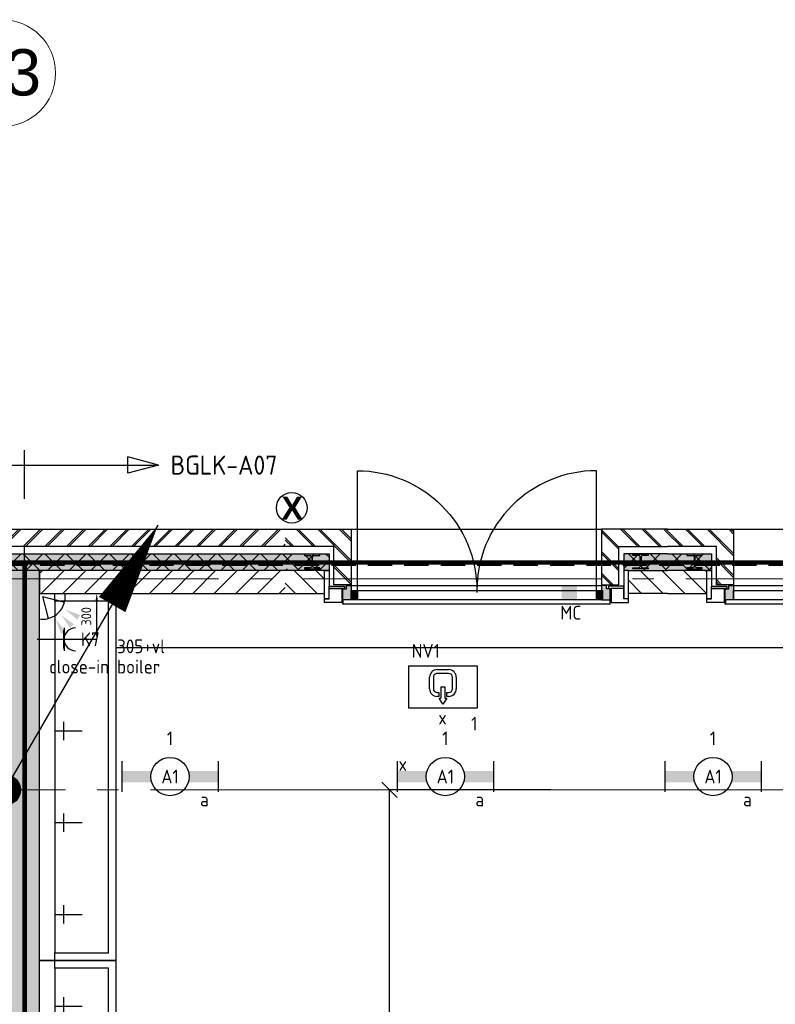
# Model space of a CAD drawing. Header units: millimetres. Extents: x -38031 to 123247, y -16330 to 129979.
# Tile 160 of 235: x 10146 to 15085, y 55793 to 62233. Entities that reach past the tile are written whole.
import ezdxf
from ezdxf.enums import TextEntityAlignment as Align

# ---------------------------------------------------------------- set-up
doc = ezdxf.new("R2010")
doc.units = ezdxf.units.MM
doc.header["$LTSCALE"] = 50
for name, pattern in [('HIDDEN', [9.525, 6.35, -3.175]), ('HIDDEN2', [4.7625, 3.175, -1.5875]), ('PHANTOM', [63.5, 31.75, -6.35, 6.35, -6.35, 6.35, -6.35]), ('STYLE_11', [5, 3.888855, -0.416718, 0.277786, -0.416641])]:
    doc.linetypes.add(name, pattern=pattern)
for name, color, linetype in [('AL$1A---_ALGEMEEN', 8, 'Continuous'), ('AL------_MAATVOERING', 2, 'Continuous'), ('AM$1A---_ARCERING', 8, 'Continuous'), ('AT$1A---_TEKST100', 8, 'Continuous'), ('BOUWKUNDIG', 8, 'Continuous'), ('brandscheiding', 5, 'HIDDEN'), ('EL6121--', 3, 'Continuous'), ('EL6212--_S', 4, 'Continuous'), ('EL6222--', 3, 'Continuous'), ('EL6311--', 3, 'Continuous'), ('EL6311--NV', 7, 'Continuous'), ('EL6350--', 3, 'Continuous'), ('EL6521--', 3, 'Continuous'), ('Kastenscheiding', 4, 'PHANTOM')]:
    doc.layers.add(name, color=color, linetype=linetype)
doc.layers.add('stramien', color=1, linetype='STYLE_11', lineweight=15)
doc.styles.add('Arial', font='ARIAL.TTF')
doc.styles.add('Arial (bold)', font='ARIALBD.TTF')
doc.styles.add('BURO-018', font='iso.shx', dxfattribs={"height": 90})
doc.styles.add('BURO-035', font='ISO.shx', dxfattribs={"height": 175})
doc.styles.get("Standard").update_dxf_attribs({"font": 'iso.shx'})
doc.dimstyles.new('STABICAD', dxfattribs={"dimscale": 100, "dimtxt": 1.3, "dimasz": 1, "dimexe": 0, "dimexo": 0, "dimgap": 1.5, "dimtad": 0, "dimdec": 0, "dimrnd": 10, "dimzin": 0, "dimdsep": 46, "dimtxsty": 'Standard', "dimblk1": 'OBLIQUE', "dimblk2": 'OBLIQUE', "dimsah": 1, "dimcen": -3, "dimclrd": 1, "dimclre": 1, "dimclrt": 1, "dimadec": 0, "dimazin": 0, "dimtfac": 1, "dimtdec": 0, "dimtofl": 0, "dimtmove": 2, "dimatfit": 3, "dimfxl": 0, "dimtvp": 1.055556, "dimtolj": 1, "dimtzin": 0, "dimarcsym": 0})
pattern_1 = [(45, (0, 0), (70.7107, -70.7107), []), (45, (7.07, -7.07), (70.7107, -70.7107), [])]
pattern_2 = [(135, (0, 0), (70.7107, 70.7107), []), (45, (299.34, -299.34), (70.7107, -70.7107), [])]
pattern_3 = [(45, (0, 0), (70.7107, -70.7107), [])]

# ---------------------------------------------------------------- blocks, each defined once
blk = doc.blocks.new('E00162')
at = {"color": 0, "linetype": 'Continuous'}
for p, q in [((-4.5, 1), (-4.5, 6.5)), ((4.5, 6.5), (-4.5, 6.5)), ((4.5, 1), (4.5, 6.5)), ((-0.5, 5.25), (0, 6)), ((-0.25, 5.25), (-0.5, 5.25)), ((-0.25, 3.75), (-0.25, 5.25)), ((0, 6), (0.5, 5.25)), ((0.25, 3.75), (0.25, 5.25)), ((0.5, 5.25), (0.25, 5.25)), ((-1.75, 2.5), (-1.75, 4)), ((-1.25, 4), (-1.25, 2.5)), ((-0.75, 5), (-0.5, 5)), ((-0.5, 4.5), (-0.75, 4.5)), ((-0.5, 5), (-0.5, 4.5)), ((0.5, 5), (0.5, 4.5)), ((0.5, 5), (0.75, 5)), ((0.75, 4.5), (0.5, 4.5)), ((1.25, 2.5), (1.25, 4)), ((1.75, 4), (1.75, 2.5)), ((0.25, 3.75), (-0.25, 3.75)), ((-0.75, 2), (0.75, 2)), ((0.75, 1.5), (-0.75, 1.5)), ((4.5, 1), (-4.5, 1))]:
    blk.add_line(p, q, dxfattribs=at)
for centre, radius, start, end in [((-0.75, 4), 1, 90, 180), ((-0.75, 4), 0.5, 90, 180), ((0.75, 4), 1, 0, 90), ((0.75, 4), 0.5, 0, 90), ((-0.75, 2.5), 1, 180, 270), ((-0.75, 2.5), 0.5, 180, 270), ((0.75, 2.5), 0.5, 270, 0), ((0.75, 2.5), 1, 270, 0)]:
    blk.add_arc(centre, radius, start, end, dxfattribs=at)
at = {"color": 0, "linetype": 'Continuous', "style": 'BURO-018'}
for tag, p in [('E_GKAST', (0, 16.17)), ('E_GROEP', (0, 13.17)), ('E_SGROEP', (4.5, 13.17)), ('E_ARMCODE', (0, 9))]:
    blk.add_attdef(tag, text='', height=1.8, dxfattribs=at).set_placement(p, align=Align.MIDDLE)
at = {"layer": 'EL6350--', "color": 1, "style": 'BURO-018'}
blk.add_text('x', height=1.8, rotation=180, dxfattribs=at).set_placement((0.6, 8.68))
blk = doc.blocks.new('E00060')
at = {"color": 0, "linetype": 'Continuous'}
for q in [(-1.5, 3.6), (1.5, 3.6)]:
    blk.add_line((0, 1), q, dxfattribs=at)
blk.add_arc((0, 1), 3, 40.5288, 139.4712, dxfattribs=at)
for points in [[(-0.35, 6.49), (0.35, 6.49), (0, 4.5)], [(-1.76, 6.21), (-1.08, 6.39), (-0.91, 4.38)], [(1.08, 6.39), (1.76, 6.21), (0.91, 4.38)]]:
    blk.add_solid(points, dxfattribs=at)
at = {"color": 0, "linetype": 'Continuous', "style": 'BURO-018'}
for tag, p in [('E_TEXT1', (0, 9)), ('E_TEXT2', (5, 4))]:
    blk.add_attdef(tag, text='', height=1.8, dxfattribs=at).set_placement(p, align=Align.MIDDLE)
at = {"color": 0, "linetype": 'Continuous', "style": 'BURO-018', "flags": 1}
blk.add_attdef('E_MATCODE', text='', height=1.8, dxfattribs=at).set_placement((0, 0), align=Align.MIDDLE)
blk = doc.blocks.new('E00046')
at = {"color": 0, "linetype": 'Continuous'}
blk.add_solid([(-1, 1), (1, 1), (-1, 3), (1, 3)], dxfattribs=at)
at = {"color": 0, "linetype": 'Continuous', "style": 'BURO-018'}
blk.add_attdef('E_TEXT1', text='', height=1.8, dxfattribs=at).set_placement((0, 5.5), align=Align.MIDDLE)
at = {"color": 0, "linetype": 'Continuous', "style": 'BURO-018', "flags": 1}
blk.add_attdef('E_MATCODE', text='', height=1.8, dxfattribs=at).set_placement((0, 0), align=Align.MIDDLE)
blk = doc.blocks.new('111304')
at = {"color": 0, "linetype": 'Continuous'}
for p, q in [((-1.5, 4.5), (1.5, 4.5)), ((0, 1), (0, 4.5))]:
    blk.add_line(p, q, dxfattribs=at)
blk.add_arc((0, 6), 1.5, 180, 0, dxfattribs=at)
at = {"color": 0, "linetype": 'Continuous', "style": 'BURO-018'}
for tag, p in [('E_GKAST', (0, 11.5)), ('E_GROEP', (0, 8.5)), ('E_SGROEP', (4.5, 8.5))]:
    blk.add_attdef(tag, text='', height=1.8, dxfattribs=at).set_placement(p, align=Align.MIDDLE)
at = {"color": 0, "linetype": 'Continuous', "style": 'BURO-018', "flags": 1}
for tag, p in [('E_VERMCODE', (13, 8.5)), ('E_MATCODE', (0, 0))]:
    blk.add_attdef(tag, text='', height=1.8, dxfattribs=at).set_placement(p, align=Align.MIDDLE)
blk = doc.blocks.new('_Oblique')
at = {"color": 0, "linetype": 'ByBlock', "lineweight": -2}
blk.add_line((-0.5, -0.5), (0.5, 0.5), dxfattribs=at)
blk = doc.blocks.new('*D47')
at = {"layer": 'AL------_MAATVOERING', "color": 1, "lineweight": -2}
for p, q in [((13617.5, 57195), (12564.1, 57195)), ((12564.1, 50093.4), (12564.1, 57195)), ((13617.5, 50093.4), (12564.1, 50093.4))]:
    blk.add_line(p, q, dxfattribs=at)
at = {"layer": 'AL------_MAATVOERING', "color": 1, "lineweight": -2, "xscale": 100, "yscale": 100, "zscale": 100}
for p, rotation in [((12564.1, 57195), 90), ((12564.1, 50093.4), 270)]:
    blk.add_blockref('_Oblique', p, dxfattribs=dict(at, rotation=rotation))
at = {"layer": 'AL------_MAATVOERING', "color": 1, "insert": (12426.9, 53644.2), "char_height": 130, "attachment_point": 5, "rotation": 90}
blk.add_mtext('\\A1;7100', dxfattribs=at)
blk = doc.blocks.new('E00160')
at = {"color": 0, "linetype": 'Continuous'}
for p, q in [((-17.5, 0), (-13.5, 1.07)), ((-17.5, 0), (17.5, 0)), ((-17.5, 0), (-13.5, -1.07)), ((-13.5, -1.07), (-13.5, 1.07)), ((17.5, 0), (13.5, 1.07)), ((13.5, -1.07), (13.5, 1.07)), ((17.5, 0), (13.5, -1.07))]:
    blk.add_line(p, q, dxfattribs=at)
at = {"color": 0, "linetype": 'Continuous', "style": 'BURO-035'}
for tag, p in [('E_TEXT2', (-22.5, 0)), ('E_TEXT1', (22.5, 0))]:
    blk.add_attdef(tag, text='', height=3.5, dxfattribs=at).set_placement(p, align=Align.MIDDLE)
blk = doc.blocks.new('1115B6630')
at = {"color": 0}
for p, q in [((-6.3, 2), (-6.3, -2)), ((6.3, 2), (6.3, -2))]:
    blk.add_line(p, q, dxfattribs=at)
at = {"color": 0, "linetype": 'Continuous'}
blk.add_circle((0, 0), 2.5, dxfattribs=at)
at = {"color": 0}
for points in [[(-2.5, 0.75), (-6.3, 0.75), (-2.5, -0.75), (-6.3, -0.75)], [(2.5, 0.75), (6.3, 0.75), (2.5, -0.75), (6.3, -0.75)]]:
    blk.add_solid(points, dxfattribs=at)
at = {"color": 0, "linetype": 'Continuous', "style": 'BURO-018'}
for tag, p in [('E_GKAST', (0, 8)), ('E_GROEP', (0, 5)), ('E_SGROEP', (4.5, 5)), ('E_ARMCODE', (0, 0)), ('E_SLET', (4.5, -3))]:
    blk.add_attdef(tag, text='', height=1.8, dxfattribs=at).set_placement(p, align=Align.MIDDLE)
blk = doc.blocks.new('E00168')
at = {"color": 0, "linetype": 'Continuous'}
blk.add_line((0, 0), (5, 8.66), dxfattribs=at)
blk.add_lwpolyline([(5, 8.66, 0, 1, 0), (3.5, 6.062, 1, 1, 0)], format="xyseb", dxfattribs=at)
at = {"color": 0, "const_width": 0.5}
blk.add_lwpolyline([(-0.25, 0, 1), (0.25, 0, 1)], format="xyb", close=True, dxfattribs=at)
at = {"color": 0, "linetype": 'Continuous'}
blk.add_circle((0, 0), 0.5, dxfattribs=at)
blk = doc.blocks.new('*D161')
at = {"layer": 'AL------_MAATVOERING', "color": 1, "lineweight": -2}
for p, q in [((10435.5, 58480), (10649.2, 58480)), ((10649.2, 58230), (10649.2, 58430)), ((10435.5, 58180), (10649.2, 58180))]:
    blk.add_line(p, q, dxfattribs=at)
at = {"layer": 'AL------_MAATVOERING', "color": 1}
for points in [[(10640.9, 58430), (10657.6, 58430), (10649.2, 58480)], [(10640.9, 58230), (10657.6, 58230), (10649.2, 58180)]]:
    blk.add_solid(points, dxfattribs=at)
at = {"layer": 'AL------_MAATVOERING', "color": 1, "insert": (10580.6, 58330), "char_height": 65, "attachment_point": 5, "rotation": 90}
blk.add_mtext('\\A1;300', dxfattribs=at)
blk = doc.blocks.new('Group-18')
at = {"layer": 'AL$1A---_ALGEMEEN', "color": 0}
blk.add_lwpolyline([(-27676, 29549.8), (-46036, 29549.8), (-46036, 8749.8), (-40206, 8749.8), (-40206, 18249.8), (-27676, 18249.8), (-27676, 29549.8)], dxfattribs=at)
blk = doc.blocks.new('HEA 100')
at = {"layer": 'AM$1A---_ARCERING', "linetype": 'Continuous', "lineweight": 0}
h = blk.add_hatch(color=256, dxfattribs=at)
edge = h.paths.add_edge_path()
edge.add_arc((14.5, -28), 12, 180, 270)
edge.add_line((14.5, -40), (50, -40))
edge.add_line((50, -40), (50, -48))
edge.add_line((50, -48), (-50, -48))
edge.add_line((-50, -48), (-50, -40))
edge.add_line((-50, -40), (-14.5, -40))
edge.add_arc((-14.5, -28), 12, 270, 360)
edge.add_line((-2.5, -28), (-2.5, 28))
edge.add_arc((-14.5, 28), 12, 0, 90)
edge.add_line((-14.5, 40), (-50, 40))
edge.add_line((-50, 40), (-50, 48))
edge.add_line((-50, 48), (50, 48))
edge.add_line((50, 48), (50, 40))
edge.add_line((50, 40), (14.5, 40))
edge.add_arc((14.5, 28), 12, 90, 180)
edge.add_line((2.5, 28), (2.5, -28))
at = {"layer": 'AL$1A---_ALGEMEEN', "color": 0, "flags": 128}
blk.add_lwpolyline([(2.5, -28, 0.414214), (14.5, -40), (50, -40), (50, -48), (-50, -48), (-50, -40), (-14.5, -40, 0.414214), (-2.5, -28), (-2.5, 28, 0.414214), (-14.5, 40), (-50, 40), (-50, 48), (50, 48), (50, 40), (14.5, 40, 0.414214), (2.5, 28)], format="xyb", close=True, dxfattribs=at)
blk = doc.blocks.new('Group-51')
at = {"color": 0}
blk.add_wipeout([(-270, 175), (-270, 145), (-455, 145), (-455, 173), (-453, 175)], dxfattribs=at).dxf.layer = 'AL$1A---_ALGEMEEN'
at = {"layer": 'AL$1A---_ALGEMEEN', "color": 0}
blk.add_lwpolyline([(-270, 175), (-270, 145), (-455, 145), (-455, 173), (-453, 175)], close=True, dxfattribs=at)
at = {"color": 0}
blk.add_wipeout([(-388, 145), (-373, 145), (-373, 45), (-388, 45)], dxfattribs=at).dxf.layer = 'AL$1A---_ALGEMEEN'
at = {"layer": 'AL$1A---_ALGEMEEN', "color": 0}
blk.add_lwpolyline([(-388, 145), (-373, 145), (-373, 45), (-388, 45)], close=True, dxfattribs=at)
at = {"color": 0}
blk.add_wipeout([(-480, 62), (-480, 175), (-457, 175), (-455, 173), (-455, 145), (-388, 145), (-388, 62)], dxfattribs=at).dxf.layer = 'AL$1A---_ALGEMEEN'
at = {"layer": 'AL$1A---_ALGEMEEN', "color": 0}
blk.add_lwpolyline([(-480, 62), (-480, 175), (-457, 175), (-455, 173), (-455, 145), (-388, 145), (-388, 62)], close=True, dxfattribs=at)
blk = doc.blocks.new('zijdetail kozijn')
at = {"layer": 'AL$1A---_ALGEMEEN', "color": 0}
blk.add_blockref('Group-51', (0, 0), dxfattribs=at)
at = {"layer": 'AM$1A---_ARCERING', "linetype": 'Continuous', "lineweight": 0}
blk.add_hatch(color=256, dxfattribs=at).paths.add_polyline_path([(-463, 54.2), (-491, 54.2), (-491, 56), (-391, 56), (-391, 31), (-368, 31), (-368, 0), (-463, 0), (-463, 22)])
at = {"layer": 'AL$1A---_ALGEMEEN', "color": 0}
blk.add_lwpolyline([(-463, 54.2), (-491, 54.2), (-491, 56), (-391, 56), (-391, 31), (-368, 31), (-368, 0), (-463, 0), (-463, 22)], close=True, dxfattribs=at)
blk = doc.blocks.new('31x_alu-bg-mk104-p')
at = {"layer": 'AL$1A---_ALGEMEEN', "color": 0}
blk.add_line((0, 1637), (0, 0), dxfattribs=at)
at = {"layer": 'AL$1A---_ALGEMEEN', "color": 0, "flags": 128}
blk.add_lwpolyline([(-412.999995, 1597), (382.500005, 1597, -0.4142135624), (-398.999995, 815.5), (-412.999995, 815.5)], format="xyb", dxfattribs=at)
at = {"color": 0}
for points in [[(0, 1637), (-363, 1637), (-363, 1750), (-113, 1750), (-113, 2068.5), (0, 2068.5)], [(-400.999995, 1637), (-400.999995, 0), (-462.999995, 0), (-462.999995, 1637)], [(0, 0), (-363, 0), (-363, -113), (-113, -113), (-113, -431.5), (0, -431.5)]]:
    blk.add_wipeout(points, dxfattribs=at).dxf.layer = 'AL$1A---_ALGEMEEN'
at = {"layer": 'AM$1A---_ARCERING', "linetype": 'Continuous', "lineweight": 5}
h = blk.add_hatch(dxfattribs=at)
h.set_pattern_fill('BAKSTEEN', color=256, style=0, pattern_type=2)
h.set_pattern_definition(pattern_1)
h.paths.add_polyline_path([(0, 1637), (-363, 1637), (-363, 1750), (-113, 1750), (-113, 2068.5), (0, 2068.5)])
at = {"layer": 'AM$1A---_ARCERING', "linetype": 'Continuous', "lineweight": 0}
for points in [[(-160, 1782), (-270, 1782), (-270, 2068.5), (-160, 2068.5)], [(-400.999995, 1637), (-400.999995, 1597), (-462.999995, 1597), (-462.999995, 1637)], [(-400.999995, 34), (-400.999995, -6), (-462.999995, -6), (-462.999995, 34)], [(-160, -145), (-270, -145), (-270, -431.5), (-160, -431.5)]]:
    blk.add_hatch(color=256, dxfattribs=at).paths.add_polyline_path(points)
at = {"layer": 'AM$1A---_ARCERING', "linetype": 'Continuous', "lineweight": 5}
h = blk.add_hatch(dxfattribs=at)
h.set_pattern_fill('ISOLATIE', color=256, style=0, pattern_type=2)
h.set_pattern_definition(pattern_2)
h.paths.add_polyline_path([(-160, 1782), (-270, 1782), (-270, 2068.5), (-160, 2068.5)])
h = blk.add_hatch(dxfattribs=at)
h.set_pattern_fill('BAKSTEEN', color=256, style=0, pattern_type=2)
h.set_pattern_definition(pattern_1)
h.paths.add_polyline_path([(0, 0), (-363, 0), (-363, -113), (-113, -113), (-113, -431.5), (0, -431.5)])
h = blk.add_hatch(dxfattribs=at)
h.set_pattern_fill('ISOLATIE', color=256, style=0, pattern_type=2)
h.set_pattern_definition(pattern_2)
h.paths.add_polyline_path([(-160, -145), (-270, -145), (-270, -431.5), (-160, -431.5)])
at = {"layer": 'AL$1A---_ALGEMEEN', "color": 0}
for p, q in [((-160, 2068.5), (-160, 1782)), ((0, 2068.5), (0, 1637)), ((0, -431.5), (0, 0)), ((-160, -431.5), (-160, -145))]:
    blk.add_line(p, q, dxfattribs=at)
at = {"layer": 'AL$1A---_ALGEMEEN', "color": 0, "flags": 128}
for points in [[(0, 1637), (-363, 1637), (-363, 1750), (-113, 1750), (-113, 2068.5)], [(-160, 1782), (-270, 1782), (-270, 2068.5)], [(0, 0), (-363, 0), (-363, -113), (-113, -113), (-113, -431.5)], [(-160, -145), (-270, -145), (-270, -431.5)]]:
    blk.add_lwpolyline(points, dxfattribs=at)
at = {"layer": 'AL$1A---_ALGEMEEN', "color": 0}
for points in [[(-400.999995, 1637), (-400.999995, 0), (-462.999995, 0), (-462.999995, 1637)], [(-400.999995, 1637), (-400.999995, 1597), (-462.999995, 1597), (-462.999995, 1637)], [(-400.999995, 34), (-400.999995, -6), (-462.999995, -6), (-462.999995, 34)]]:
    blk.add_lwpolyline(points, close=True, dxfattribs=at)
at = {"layer": 'AL$1A---_ALGEMEEN', "color": 0, "flags": 128}
blk.add_lwpolyline([(-412.999995, 34), (382.500005, 34, 0.4142135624), (-398.999995, 815.5), (-412.999995, 815.5)], format="xyb", dxfattribs=at)
at = {"color": 0}
for points in [[(-320, 2068.5), (-420, 2068.5), (-420, 1912), (-420, 1812), (-270, 1812), (-270, 2068.5)], [(-320, -431.5), (-420, -431.5), (-420, -275), (-420, -175), (-270, -175), (-270, -431.5)]]:
    blk.add_wipeout(points, dxfattribs=at).dxf.layer = 'AL$1A---_ALGEMEEN'
at = {"layer": 'AM$1A---_ARCERING', "linetype": 'Continuous', "lineweight": 5}
h = blk.add_hatch(dxfattribs=at)
h.set_pattern_fill('KALKZANDSTEEN', color=256, style=0, pattern_type=2)
h.set_pattern_definition(pattern_3)
edge = h.paths.add_edge_path()
edge.add_line((-320, 2068.5), (-420, 2068.5))
edge.add_line((-420, 2068.5), (-420, 1912))
edge.add_line((-420, 1912), (-420, 1812))
edge.add_line((-420, 1812), (-270, 1812))
edge.add_line((-270, 1812), (-270, 2068.5))
h = blk.add_hatch(dxfattribs=at)
h.set_pattern_fill('KALKZANDSTEEN', color=256, style=0, pattern_type=2)
h.set_pattern_definition(pattern_3)
edge = h.paths.add_edge_path()
edge.add_line((-320, -431.5), (-420, -431.5))
edge.add_line((-420, -431.5), (-420, -275))
edge.add_line((-420, -275), (-420, -175))
edge.add_line((-420, -175), (-270, -175))
edge.add_line((-270, -175), (-270, -431.5))
at = {"layer": 'AL$1A---_ALGEMEEN', "color": 0, "flags": 128}
for points in [[(-420, 2068.5), (-420, 1912), (-420, 1812), (-270, 1812), (-270, 2068.5)], [(-420, -431.5), (-420, -275), (-420, -175), (-270, -175), (-270, -431.5)]]:
    blk.add_lwpolyline(points, dxfattribs=at)
at = {"layer": 'AL$1A---_ALGEMEEN', "color": 0, "xscale": -1, "rotation": 90}
blk.add_blockref('HEA 100', (-212, 1892), dxfattribs=at)
at = {"layer": 'AL$1A---_ALGEMEEN', "color": 0, "rotation": 90}
blk.add_blockref('HEA 100', (-212, -255), dxfattribs=at)
at = {"layer": 'AL$1A---_ALGEMEEN', "color": 0}
blk.add_blockref('zijdetail kozijn', (0, 1637), dxfattribs=at)
at = {"layer": 'AL$1A---_ALGEMEEN', "color": 0, "xscale": -1, "rotation": 180}
blk.add_blockref('zijdetail kozijn', (0, 0), dxfattribs=at)
at = {"layer": 'AL$1A---_ALGEMEEN', "color": 0}
for p, q in [((-490.99999, -54.2), (-490.99999, 1691.2)), ((-368, 1637), (-368, 0))]:
    blk.add_line(p, q, dxfattribs=at)
blk = doc.blocks.new('31x_alu-bg-mk103-p')
at = {"layer": 'AL$1A---_ALGEMEEN', "color": 0}
blk.add_line((0, 1637), (0, 0), dxfattribs=at)
at = {"color": 0}
blk.add_wipeout([(-400.999995, 1637), (-400.999995, 0), (-462.999995, 0), (-462.999995, 1637)], dxfattribs=at).dxf.layer = 'AL$1A---_ALGEMEEN'
at = {"layer": 'AL$1A---_ALGEMEEN', "color": 0}
blk.add_lwpolyline([(-400.999995, 1637), (-400.999995, 0), (-462.999995, 0), (-462.999995, 1637)], close=True, dxfattribs=at)
at = {"color": 0}
for points in [[(0, 1637), (-363, 1637), (-363, 1750), (-113, 1750), (-113, 2068.5), (0, 2068.5)], [(0, 0), (-363, 0), (-363, -113), (-113, -113), (-113, -431.5), (0, -431.5)]]:
    blk.add_wipeout(points, dxfattribs=at).dxf.layer = 'AL$1A---_ALGEMEEN'
at = {"layer": 'AM$1A---_ARCERING', "linetype": 'Continuous', "lineweight": 5}
h = blk.add_hatch(dxfattribs=at)
h.set_pattern_fill('BAKSTEEN', color=256, style=0, pattern_type=2)
h.set_pattern_definition(pattern_1)
h.paths.add_polyline_path([(0, 1637), (-363, 1637), (-363, 1750), (-113, 1750), (-113, 2068.5), (0, 2068.5)])
at = {"layer": 'AM$1A---_ARCERING', "linetype": 'Continuous', "lineweight": 0}
for points in [[(-160, 1782), (-270, 1782), (-270, 2068.5), (-160, 2068.5)], [(-160, -145), (-270, -145), (-270, -431.5), (-160, -431.5)]]:
    blk.add_hatch(color=256, dxfattribs=at).paths.add_polyline_path(points)
at = {"layer": 'AM$1A---_ARCERING', "linetype": 'Continuous', "lineweight": 5}
h = blk.add_hatch(dxfattribs=at)
h.set_pattern_fill('ISOLATIE', color=256, style=0, pattern_type=2)
h.set_pattern_definition(pattern_2)
h.paths.add_polyline_path([(-160, 1782), (-270, 1782), (-270, 2068.5), (-160, 2068.5)])
h = blk.add_hatch(dxfattribs=at)
h.set_pattern_fill('BAKSTEEN', color=256, style=0, pattern_type=2)
h.set_pattern_definition(pattern_1)
h.paths.add_polyline_path([(0, 0), (-363, 0), (-363, -113), (-113, -113), (-113, -431.5), (0, -431.5)])
h = blk.add_hatch(dxfattribs=at)
h.set_pattern_fill('ISOLATIE', color=256, style=0, pattern_type=2)
h.set_pattern_definition(pattern_2)
h.paths.add_polyline_path([(-160, -145), (-270, -145), (-270, -431.5), (-160, -431.5)])
at = {"layer": 'AL$1A---_ALGEMEEN', "color": 0}
for p, q in [((-160, 2068.5), (-160, 1782)), ((0, 2068.5), (0, 1637)), ((0, -431.5), (0, 0)), ((-160, -431.5), (-160, -145))]:
    blk.add_line(p, q, dxfattribs=at)
at = {"layer": 'AL$1A---_ALGEMEEN', "color": 0, "flags": 128}
for points in [[(0, 1637), (-363, 1637), (-363, 1750), (-113, 1750), (-113, 2068.5)], [(-160, 1782), (-270, 1782), (-270, 2068.5)], [(0, 0), (-363, 0), (-363, -113), (-113, -113), (-113, -431.5)], [(-160, -145), (-270, -145), (-270, -431.5)]]:
    blk.add_lwpolyline(points, dxfattribs=at)
at = {"color": 0}
for points in [[(-320, 2068.5), (-420, 2068.5), (-420, 1912), (-420, 1812), (-270, 1812), (-270, 2068.5)], [(-320, -431.5), (-420, -431.5), (-420, -275), (-420, -175), (-270, -175), (-270, -431.5)]]:
    blk.add_wipeout(points, dxfattribs=at).dxf.layer = 'AL$1A---_ALGEMEEN'
at = {"layer": 'AM$1A---_ARCERING', "linetype": 'Continuous', "lineweight": 5}
h = blk.add_hatch(dxfattribs=at)
h.set_pattern_fill('KALKZANDSTEEN', color=256, style=0, pattern_type=2)
h.set_pattern_definition(pattern_3)
edge = h.paths.add_edge_path()
edge.add_line((-320, 2068.5), (-420, 2068.5))
edge.add_line((-420, 2068.5), (-420, 1912))
edge.add_line((-420, 1912), (-420, 1812))
edge.add_line((-420, 1812), (-270, 1812))
edge.add_line((-270, 1812), (-270, 2068.5))
h = blk.add_hatch(dxfattribs=at)
h.set_pattern_fill('KALKZANDSTEEN', color=256, style=0, pattern_type=2)
h.set_pattern_definition(pattern_3)
edge = h.paths.add_edge_path()
edge.add_line((-320, -431.5), (-420, -431.5))
edge.add_line((-420, -431.5), (-420, -275))
edge.add_line((-420, -275), (-420, -175))
edge.add_line((-420, -175), (-270, -175))
edge.add_line((-270, -175), (-270, -431.5))
at = {"layer": 'AL$1A---_ALGEMEEN', "color": 0, "flags": 128}
for points in [[(-420, 2068.5), (-420, 1912), (-420, 1812), (-270, 1812), (-270, 2068.5)], [(-420, -431.5), (-420, -275), (-420, -175), (-270, -175), (-270, -431.5)]]:
    blk.add_lwpolyline(points, dxfattribs=at)
at = {"layer": 'AL$1A---_ALGEMEEN', "color": 0, "xscale": -1, "rotation": 90}
blk.add_blockref('HEA 100', (-212, 1892), dxfattribs=at)
at = {"layer": 'AL$1A---_ALGEMEEN', "color": 0, "rotation": 90}
blk.add_blockref('HEA 100', (-212, -255), dxfattribs=at)
at = {"layer": 'AL$1A---_ALGEMEEN', "color": 0}
blk.add_blockref('zijdetail kozijn', (0, 1637), dxfattribs=at)
at = {"layer": 'AL$1A---_ALGEMEEN', "color": 0, "xscale": -1, "rotation": 180}
blk.add_blockref('zijdetail kozijn', (0, 0), dxfattribs=at)
at = {"layer": 'AL$1A---_ALGEMEEN', "color": 0}
for p, q in [((-490.99999, -54.2), (-490.99999, 1691.2)), ((-368, 1637), (-368, 0))]:
    blk.add_line(p, q, dxfattribs=at)
blk = doc.blocks.new('kraan koud')
at = {"layer": 'AL$1A---_ALGEMEEN', "color": 0}
for p, q in [((0, 0), (0, -180)), ((-60.4, -59.9), (59.6, -59.9))]:
    blk.add_line(p, q, dxfattribs=at)
blk = doc.blocks.new('wastrog 2400')
at = {"color": 0}
blk.add_wipeout([(-1200, -100), (1200, -100), (1200, -500), (-1200, -500)], dxfattribs=at).dxf.layer = 'AL$1A---_ALGEMEEN'
at = {"layer": 'AL$1A---_ALGEMEEN', "color": 0}
blk.add_lwpolyline([(-1200, -100), (1200, -100), (1200, -500), (-1200, -500)], close=True, dxfattribs=at)
at = {"color": 0}
blk.add_wipeout([(-1200, 0), (1200, 0), (1200, -100), (-1200, -100)], dxfattribs=at).dxf.layer = 'AL$1A---_ALGEMEEN'
at = {"layer": 'AL$1A---_ALGEMEEN', "color": 0}
blk.add_lwpolyline([(-1200, 0), (1200, 0), (1200, -100), (-1200, -100)], close=True, dxfattribs=at)
at = {"color": 0}
blk.add_wipeout([(-1200, -100), (-1150, -100), (-1150, -450), (-800, -450), (310, -450), (1000, -450), (1150, -450), (1150, -100), (1200, -100), (1200, -450), (1200, -500), (1150, -500), (1000, -500), (310, -500), (-800, -500), (-1150, -500), (-1200, -500), (-1200, -450)], dxfattribs=at).dxf.layer = 'AL$1A---_ALGEMEEN'
at = {"layer": 'AL$1A---_ALGEMEEN', "color": 0}
blk.add_lwpolyline([(-1200, -100), (-1150, -100), (-1150, -450), (-800, -450), (310, -450), (1000, -450), (1150, -450), (1150, -100), (1200, -100), (1200, -450), (1200, -500), (1150, -500), (1000, -500), (310, -500), (-800, -500), (-1150, -500), (-1200, -500), (-1200, -450)], close=True, dxfattribs=at)
for p in [(-899.2, -100), (-299.2, -100), (300.8, -100), (900.8, -100)]:
    blk.add_blockref('kraan koud', p, dxfattribs=at)
blk = doc.blocks.new('21x_zaagwerk')
at = {"layer": 'AL$1A---_ALGEMEEN', "color": 0}
blk.add_circle((0, 0), 100, dxfattribs=at)
at = {"layer": 'AT$1A---_TEKST100', "insert": (-67.8, 73.6), "char_height": 151.525, "attachment_point": 1, "line_spacing_factor": 0.967741, "style": 'Arial (bold)'}
blk.add_mtext('{\\C256;\\lX}', dxfattribs=at)
blk = doc.blocks.new('200254 W 210 11-06-2007')
at = {"layer": 'AL$1A---_ALGEMEEN'}
blk.add_blockref('Group-18', (20162, 3587.4), dxfattribs=at)
at = {"linetype": 'Continuous'}
blk.add_wipeout([(-25819, 36894.9), (-25820.7, 36860.6), (-25825.8, 36826.7), (-25834.1, 36793.3), (-25845.7, 36761), (-25860.4, 36730), (-25878, 36700.5), (-25898.5, 36672.9), (-25921.5, 36647.5), (-25947, 36624.4), (-25974.6, 36603.9), (-26004, 36586.3), (-26035.1, 36571.6), (-26067.4, 36560), (-26100.7, 36551.7), (-26134.7, 36546.6), (-26169, 36544.9), (-26203.3, 36546.6), (-26237.3, 36551.7), (-26270.6, 36560), (-26303, 36571.6), (-26334, 36586.3), (-26363.5, 36603.9), (-26391.1, 36624.4), (-26416.5, 36647.5), (-26439.6, 36672.9), (-26460, 36700.5), (-26477.7, 36730), (-26492.4, 36761), (-26504, 36793.3), (-26512.3, 36826.7), (-26517.3, 36860.6), (-26519, 36894.9), (-26517.3, 36929.2), (-26512.3, 36963.2), (-26504, 36996.5), (-26492.4, 37028.9), (-26477.7, 37059.9), (-26460, 37089.4), (-26439.6, 37117), (-26416.5, 37142.4), (-26391.1, 37165.5), (-26363.5, 37186), (-26334, 37203.6), (-26303, 37218.3), (-26270.6, 37229.9), (-26237.3, 37238.2), (-26203.3, 37243.3), (-26169, 37244.9), (-26134.7, 37243.3), (-26100.7, 37238.2), (-26067.4, 37229.9), (-26035.1, 37218.3), (-26004, 37203.6), (-25974.6, 37186), (-25947, 37165.5), (-25921.5, 37142.4), (-25898.5, 37117), (-25878, 37089.4), (-25860.4, 37059.9), (-25845.7, 37028.9), (-25834.1, 36996.5), (-25825.8, 36963.2), (-25820.7, 36929.2)], dxfattribs=at).dxf.layer = 'stramien'
at = {"layer": 'stramien', "linetype": 'Continuous'}
blk.add_circle((-26169, 36894.9), 350, dxfattribs=at)
at = {"layer": 'AL$1A---_ALGEMEEN', "rotation": 90}
for name, p in [('31x_alu-bg-mk104-p', (-22249, 33912.4)), ('wastrog 2400', (-25924, 29892.3))]:
    blk.add_blockref(name, p, dxfattribs=at)
at = {"layer": 'stramien', "insert": (-26149, 37052), "char_height": 303.05, "attachment_point": 2, "line_spacing_factor": 0.967741, "style": 'Arial'}
blk.add_mtext('{\\C1;\\l13}', dxfattribs=at)
at = {"layer": 'AM$1A---_ARCERING', "linetype": 'Continuous', "lineweight": 5}
h = blk.add_hatch(dxfattribs=at)
h.set_pattern_fill('BAKSTEEN', color=256, scale=50, style=0, pattern_type=2)
h.set_pattern_definition([(45, (-987936.49, -175784.82), (70.710678, -70.710678), []), (45, (-987929.42, -175791.89), (70.710678, -70.710678), [])])
edge = h.paths.add_edge_path()
edge.add_line((-33058.5, 33912.4), (-24317.5, 33912.4))
edge.add_line((-24317.5, 33912.4), (-24317.5, 33799.4))
edge.add_line((-24317.5, 33799.4), (-33058.5, 33799.4))
at = {"layer": 'AM$1A---_ARCERING', "linetype": 'Continuous', "lineweight": 0}
blk.add_hatch(color=256, dxfattribs=at).paths.add_polyline_path([(-24304, 33642.4), (-33277.5, 33642.4), (-33277.5, 33752.4), (-24304, 33752.4)])
at = {"layer": 'AM$1A---_ARCERING', "linetype": 'Continuous', "lineweight": 5}
h = blk.add_hatch(dxfattribs=at)
h.set_pattern_fill('ISOLATIE', color=256, scale=50, style=0, pattern_type=2)
h.set_pattern_definition([(135, (-987936.49, -175784.82), (70.710678, 70.710678), []), (45, (-987637.15, -176084.16), (70.710678, -70.710678), [])])
edge = h.paths.add_edge_path()
edge.add_line((-24304, 33642.4), (-33277.5, 33642.4))
edge.add_line((-33277.5, 33642.4), (-33277.5, 33752.4))
edge.add_line((-33277.5, 33752.4), (-24304, 33752.4))
h = blk.add_hatch(dxfattribs=at)
h.set_pattern_fill('KALKZANDSTEEN', color=256, scale=50, style=0, pattern_type=2)
h.set_pattern_definition([(45, (-987936.49, -175784.82), (70.710678, -70.710678), [])])
h.paths.add_polyline_path([(-25924.3, 33492.4), (-24318.6, 33492.4), (-24318.6, 33642.4), (-25924.3, 33642.4)])
at = {"layer": 'AL$1A---_ALGEMEEN'}
for p, q in [((-33058.5, 33912.4), (-24317.5, 33912.4)), ((-24317.5, 33799.4), (-33058.5, 33799.4)), ((-25924.3, 33492.4), (-24318.6, 33492.4))]:
    blk.add_line(p, q, dxfattribs=at)
blk.add_lwpolyline([(-24304, 33642.4), (-33277.5, 33642.4), (-33277.5, 33752.4), (-24304, 33752.4)], dxfattribs=at)
at = {"layer": 'AL$1A---_ALGEMEEN', "flags": 128}
blk.add_lwpolyline([(-24318.6, 33642.4), (-25924.3, 33642.4), (-25924.3, 33492.4)], dxfattribs=at)
at = {"layer": 'AL$1A---_ALGEMEEN'}
blk.add_blockref('21x_zaagwerk', (-24275, 34052.4), dxfattribs=at)
at = {"layer": 'AL$1A---_ALGEMEEN', "rotation": 90}
blk.add_blockref('31x_alu-bg-mk103-p', (-19749, 33912.4), dxfattribs=at)
at = {"layer": 'stramien', "ltscale": 10}
blk.add_line((-74199, 33587.4), (14581, 33587.4), dxfattribs=at)
at = {"layer": 'AL$1A---_ALGEMEEN', "rotation": 90}
blk.add_blockref('wastrog 2400', (-25924, 32292.4), dxfattribs=at)
at = {"layer": 'AM$1A---_ARCERING', "linetype": 'Continuous', "lineweight": 0}
blk.add_hatch(color=256, dxfattribs=at).paths.add_polyline_path([(-26124, 21182.6), (-26124, 11137.7), (-26374, 11137.7), (-26374, 4171.7), (-26174, 4171.7), (-26174, 4313.4), (-23424, 4313.4), (-23424, 4513.4), (-26174, 4513.4), (-26174, 10687.7), (-25924, 10687.7), (-25924, 33642.4), (-26124, 33642.4), (-26124, 32432.5), (-26374, 32432.5), (-26374, 31982.5), (-26124, 31982.5), (-26124, 21632.6), (-26374, 21632.6), (-26374, 21182.6)])
at = {"layer": 'AL$1A---_ALGEMEEN'}
blk.add_lwpolyline([(-26124, 21182.6), (-26124, 11137.7), (-26374, 11137.7), (-26374, 4171.7), (-26174, 4171.7), (-26174, 4313.4), (-23424, 4313.4), (-23424, 4513.4), (-26174, 4513.4), (-26174, 10687.7), (-25924, 10687.7), (-25924, 33642.4), (-26124, 33642.4), (-26124, 32432.5), (-26374, 32432.5), (-26374, 31982.5), (-26124, 31982.5), (-26124, 21632.6), (-26374, 21632.6), (-26374, 21182.6)], close=True, dxfattribs=at)
at = {"layer": 'stramien', "ltscale": 10}
blk.add_line((-37699, 32207.4), (65520.6, 32207.4), dxfattribs=at)

msp = doc.modelspace()

# ---------------------------------------------------------------- block references
at = {"layer": 'BOUWKUNDIG'}
msp.add_blockref('200254 W 210 11-06-2007', (36199, 24987.6), dxfattribs=at)

# ---------------------------------------------------------------- next in the draw order: linework, layer by layer
at = {"layer": 'brandscheiding', "const_width": 30}
for points in [[(10177.2, 58682.4), (-31100, 58682.4), (-31100, 12977.2), (-33217.2, 12977.2), (-33217.2, -2034.8), (-4256.9, -2034.8), (-4256.9, -571.1), (10110.8, 1104.7)], [(10177.2, 29399.4), (10177.2, 58682.4), (65540.9, 58682.4), (65540.9, 46231.3)]]:
    msp.add_lwpolyline(points, dxfattribs=at)
at = {"layer": 'EL6121--', "color": 5, "linetype": 'HIDDEN2'}
msp.add_line((-2580, 58664.8), (99081, 58664.8), dxfattribs=at)
at = {"layer": 'Kastenscheiding'}
msp.add_line((10177.2, 18459.4), (10177.2, 59644.7), dxfattribs=at)

# ---------------------------------------------------------------- next in the draw order: block references
at = {"layer": 'EL6121--', "linetype": 'HIDDEN2', "xscale": 200, "yscale": 200, "zscale": 200}
msp.add_blockref('E00168', (10050, 57195), dxfattribs=at)
at = {"layer": 'EL6212--_S'}
ref = msp.add_blockref('E00160', (10177.2, 59319.3), dxfattribs=dict(at, xscale=50, yscale=50, zscale=50))
ref.add_attrib('E_TEXT1', 'BGLK-A07', dxfattribs={"layer": '0', "color": 2, "linetype": 'Continuous', "height": 125, "style": 'BURO-018'}).set_placement((11480.8, 59319.3), align=Align.MIDDLE)
ref.add_attrib('E_TEXT2', 'BGLK-SP', dxfattribs={"layer": '0', "color": 2, "linetype": 'Continuous', "height": 125, "style": 'BURO-018'}).set_placement((8908.5, 59319.3), align=Align.MIDDLE)
at = {"layer": 'EL6222--'}
ref = msp.add_blockref('111304', (10210.5, 58180), dxfattribs=dict(at, xscale=50, yscale=50, zscale=50, rotation=270))
ref.add_attrib('E_GROEP', 'K7', dxfattribs={"layer": '0', "color": 1, "linetype": 'Continuous', "height": 90, "style": 'BURO-018'}).set_placement((10545.6, 58180), align=Align.MIDDLE_LEFT)
ref.add_attrib('E_VERMCODE', 'close-in boiler', dxfattribs={"layer": '0', "color": 1, "linetype": 'Continuous', "height": 90, "style": 'BURO-018'}).set_placement((10701.2, 58001.2), align=Align.MIDDLE)
at = {"layer": 'EL6311--'}
ref = msp.add_blockref('1115B6630', (11128, 57282), dxfattribs=dict(at, xscale=50, yscale=50, zscale=50))
ref.add_attrib('E_ARMCODE', 'A1', dxfattribs={"layer": '0', "color": 1, "linetype": 'Continuous', "height": 90, "style": 'BURO-018'}).set_placement((11128, 57282), align=Align.MIDDLE)
ref.add_attrib('E_SLET', 'a', dxfattribs={"layer": '0', "color": 1, "linetype": 'Continuous', "height": 90, "style": 'BURO-018'}).set_placement((11353, 57132), align=Align.MIDDLE)
ref.add_attrib('E_GROEP', '1', dxfattribs={"layer": '0', "color": 1, "linetype": 'Continuous', "height": 90, "style": 'BURO-018'}).set_placement((11128, 57532), align=Align.MIDDLE)
ref = msp.add_blockref('1115B6630', (12928, 57282), dxfattribs=dict(at, xscale=50, yscale=50, zscale=50))
ref.add_attrib('E_ARMCODE', 'A1', dxfattribs={"layer": '0', "color": 1, "linetype": 'Continuous', "height": 90, "style": 'BURO-018'}).set_placement((12928, 57282), align=Align.MIDDLE)
ref.add_attrib('E_SLET', 'a', dxfattribs={"layer": '0', "color": 1, "linetype": 'Continuous', "height": 90, "style": 'BURO-018'}).set_placement((13153, 57132), align=Align.MIDDLE)
ref.add_attrib('E_GROEP', '1', dxfattribs={"layer": '0', "color": 1, "linetype": 'Continuous', "height": 90, "style": 'BURO-018'}).set_placement((12928, 57532), align=Align.MIDDLE)
ref = msp.add_blockref('1115B6630', (14678, 57282), dxfattribs=dict(at, xscale=50, yscale=50, zscale=50))
ref.add_attrib('E_ARMCODE', 'A1', dxfattribs={"layer": '0', "color": 1, "linetype": 'Continuous', "height": 90, "style": 'BURO-018'}).set_placement((14678, 57282), align=Align.MIDDLE)
ref.add_attrib('E_SLET', 'a', dxfattribs={"layer": '0', "color": 1, "linetype": 'Continuous', "height": 90, "style": 'BURO-018'}).set_placement((14903, 57132), align=Align.MIDDLE)
ref.add_attrib('E_GROEP', '1', dxfattribs={"layer": '0', "color": 1, "linetype": 'Continuous', "height": 90, "style": 'BURO-018'}).set_placement((14678, 57532), align=Align.MIDDLE)
at = {"layer": 'EL6311--NV'}
ref = msp.add_blockref('E00162', (12912.3, 58056.5), dxfattribs=dict(at, xscale=50, yscale=50, zscale=50, rotation=180))
ref.add_attrib('E_ARMCODE', 'NV1', dxfattribs={"layer": '0', "color": 1, "linetype": 'Continuous', "height": 90, "style": 'BURO-018'}).set_placement((12800.4, 58104.3), align=Align.MIDDLE)
ref.add_attrib('E_GROEP', '1', dxfattribs={"layer": '0', "color": 1, "linetype": 'Continuous', "height": 90, "style": 'BURO-018'}).set_placement((13117.3, 57628.1), align=Align.MIDDLE)
at = {"layer": 'EL6521--', "xscale": 50.0000000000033, "yscale": 50, "zscale": 50, "rotation": 225}
msp.add_blockref('E00060', (10258.2, 58496.2), dxfattribs=at)
at = {"layer": 'EL6521--', "xscale": 50, "yscale": 50, "zscale": 50}
msp.add_blockref('E00046', (13738.8, 58383.8), dxfattribs=at)

# ---------------------------------------------------------------- next in the draw order: texts
at = {"layer": 'EL6222--', "color": 1, "style": 'BURO-018'}
msp.add_text('305+vl', height=90, dxfattribs=at).set_placement((10782.7, 58088.7))
at = {"layer": 'EL6350--', "color": 1, "style": 'BURO-018'}
msp.add_text('x', height=90, dxfattribs=at).set_placement((12622.4, 57319.4))
at = {"layer": 'EL6521--', "color": 1, "style": 'BURO-018'}
msp.add_text('MC', height=90, dxfattribs=at).set_placement((13680, 58309.1))

# ---------------------------------------------------------------- next in the draw order: dimensions: what is measured, and where the dimension line sits
at = {"layer": 'AL------_MAATVOERING'}
dim = msp.add_linear_dim(base=(10649.2, 58480), p1=(10435.5, 58180), p2=(10435.5, 58480), angle=90, dimstyle='STABICAD', override={"dimscale": 50, "dimsah": 0}, dxfattribs=at)
dim.commit()
dim.dimension.update_dxf_attribs({"geometry": '*D161', "text_midpoint": (10580.6, 58330)})
dim = msp.add_linear_dim(base=(12564.1, 57195), p1=(13617.5, 50093.4), p2=(13617.5, 57195), angle=90, dimstyle='STABICAD', dxfattribs=at)
dim.commit()
dim.dimension.update_dxf_attribs({"geometry": '*D47', "text_midpoint": (12426.9, 53644.2)})

doc.saveas('drawing.dxf')
